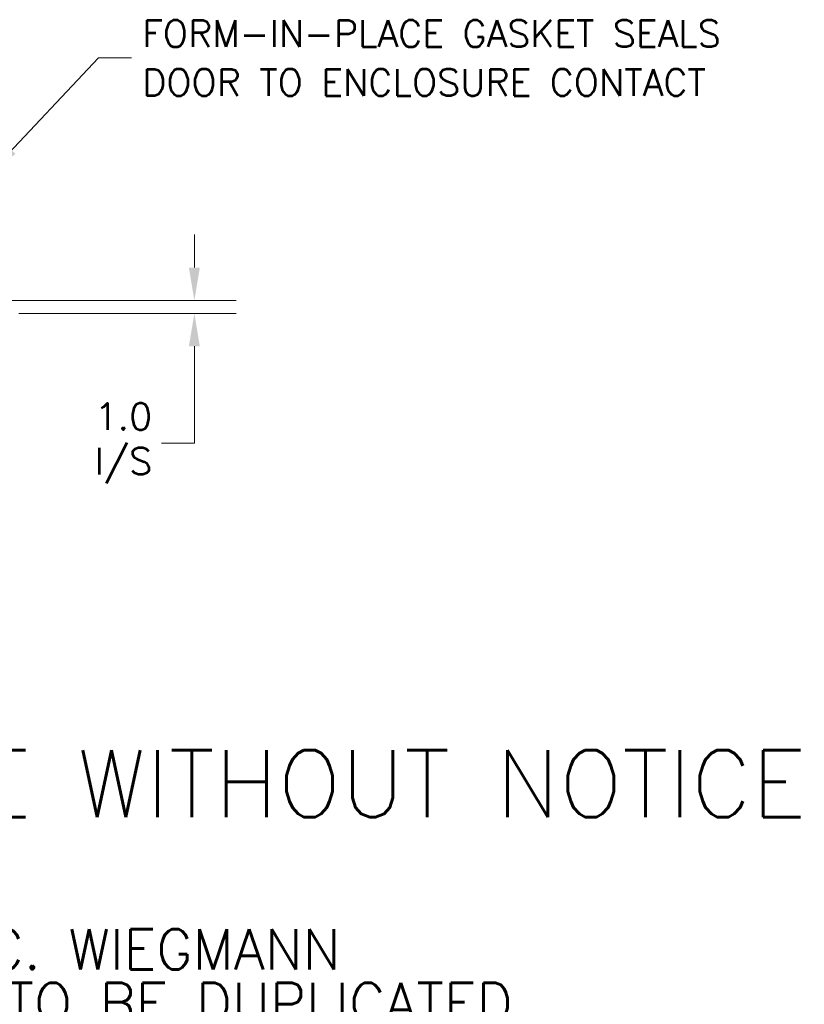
# Model space of a CAD drawing. Header units: inches. Extents: x 15 to 424, y 13 to 263.
# Tile 85 of 125: x 340 to 401, y 13 to 89. Entities that reach past the tile are written whole.
import ezdxf

# ---------------------------------------------------------------- set-up
doc = ezdxf.new("R2010")
doc.units = ezdxf.units.IN
doc.header["$LTSCALE"] = 26
doc.header["$MEASUREMENT"] = 0
doc.layers.add('Dimension (ANSI)', color=7, linetype='Continuous', lineweight=5)
doc.layers.add('Symbol (ANSI)', color=7, linetype='Continuous', lineweight=5)
doc.styles.add('Note Text (ANSI)', font='RomanS.shx')
doc.styles.add('ROMANS', font='romans.shx')
doc.dimstyles.new('Default (ANSI)', dxfattribs={"dimscale": 26, "dimtxt": 0.08, "dimasz": 0.098425, "dimexe": 0.125, "dimexo": 0.0625, "dimgap": 0.031496, "dimtad": 0, "dimtih": 1, "dimtoh": 1, "dimrnd": 1e-08, "dimzin": 0, "dimdsep": 46, "dimtxsty": 'ROMANS', "dimcen": 0.09, "dimdle": 0.393701, "dimclrd": 256, "dimclre": 256, "dimclrt": 256, "dimadec": 0, "dimazin": 0, "dimtfac": 1.25, "dimtofl": 0, "dimtmove": 0, "dimatfit": 3, "dimfxl": 1, "dimtolj": 1, "dimtzin": 0, "dimlwd": -1, "dimlwe": -1, "dimarcsym": 0})
doc.dimstyles.new('Default (ANSI)$7', dxfattribs={"dimscale": 26, "dimtxt": 0.08, "dimasz": 0.098425, "dimexe": 0.125, "dimexo": 0.0625, "dimgap": 0.031496, "dimtad": 0, "dimtih": 1, "dimtoh": 1, "dimrnd": 1e-08, "dimzin": 0, "dimdsep": 46, "dimtxsty": 'ROMANS', "dimcen": 0.09, "dimdle": 0.393701, "dimclrd": 256, "dimclre": 256, "dimclrt": 256, "dimadec": 0, "dimazin": 0, "dimtfac": 1.25, "dimtofl": 0, "dimtmove": 0, "dimatfit": 3, "dimfxl": 1, "dimtolj": 1, "dimtzin": 0, "dimlwd": -1, "dimlwe": -1, "dimarcsym": 0})

# ---------------------------------------------------------------- blocks, each defined once
blk = doc.blocks.new('*D20')
at = {"layer": 'Defpoints', "color": 0, "transparency": 16777216}
for p in [(335.729, 67.409), (338.26, 66.409), (353.518, 66.409)]:
    blk.add_point(p, dxfattribs=at)
at = {"layer": 'Dimension (ANSI)', "transparency": 16777216}
for p, q in [((353.518, 69.968), (353.518, 72.527)), ((337.354, 67.409), (356.768, 67.409)), ((339.885, 66.409), (356.768, 66.409)), ((353.518, 63.85), (353.518, 56.318)), ((353.518, 56.318), (350.959, 56.318))]:
    blk.add_line(p, q, dxfattribs=at)
for points in [[(353.091, 69.968), (353.944, 69.968), (353.518, 67.409)], [(353.091, 63.85), (353.944, 63.85), (353.518, 66.409)]]:
    blk.add_solid(points, dxfattribs=at)
at = {"layer": 'Dimension (ANSI)', "transparency": 16777216, "insert": (348.01, 56.318), "char_height": 2.08, "attachment_point": 5, "style": 'ROMANS'}
blk.add_mtext('\\A1;1.0{\\PI/S}', dxfattribs=at)

msp = doc.modelspace()

# ---------------------------------------------------------------- texts
at = {"layer": 'Symbol (ANSI)', "attachment_point": 4}
for s, insert, char_height, width, line_spacing_factor, style in [('{\\fRomanS|b0|i0;\\H2.0800;FORM-IN-PLACE GASKET SEALS\\PDOOR TO ENCLOSURE CONTACT}', (349.4644, 86.2459), 2.08, 52.338912, 1.093904, 'ROMANS'), ('{\\fRomanS|b0|i0|c0|p2;\\H2x;PART#: N12606010\\P(DATA SUBJECT TO CHANGE WITHOUT NOTICE)\\H1.6157x; \\H0.61894x;\\P \\H1.352x; \\H0.73963x;\\P\\H0.6x;THIS DRAWING IS PROPERTY OF HUBBELL INC. WIEGMANN\\H1.5633x; \\H0.63966x;\\PALL INFORMATION IS PROPRIETARY AND NOT TO BE DUPLICATED\\H1.234x; \\H0.81039x;\\P\\H1.2571x; }', (244.7946, 22.8793), 2.6, 191.968065, 0.802644, 'Note Text (ANSI)')]:
    msp.add_mtext(s, dxfattribs=dict(at, insert=insert, char_height=char_height, width=width, line_spacing_factor=line_spacing_factor, style=style))

# ---------------------------------------------------------------- dimensions: what is measured, and where the dimension line sits
at = {"layer": 'Dimension (ANSI)'}
dim = msp.add_linear_dim(base=(353.5177, 66.4093), p1=(335.7292, 67.4093), p2=(338.2605, 66.4093), angle=90, text='<>{\\PI/S}', dimstyle='Default (ANSI)', override={"dimdec": 1, "dimtp": 0, "dimtm": 0, "dimtdec": 2, "dimatfit": 1}, dxfattribs=at)
dim.commit()
dim.dimension.update_dxf_attribs({"geometry": '*D20', "text_midpoint": (348.0103, 56.318), "dimtype": 160})

# ---------------------------------------------------------------- leaders
at = {"layer": 'Symbol (ANSI)', "annotation_type": 0, "has_hookline": 1, "hookline_direction": 0, "text_width": 51.2579}
msp.add_leader([(337.5691, 77.2249), (346.0865, 86.2459), (348.6455, 86.2459)], dimstyle='Default (ANSI)$7', override={"dimtad": 0}, dxfattribs=at)

doc.saveas('drawing.dxf')
